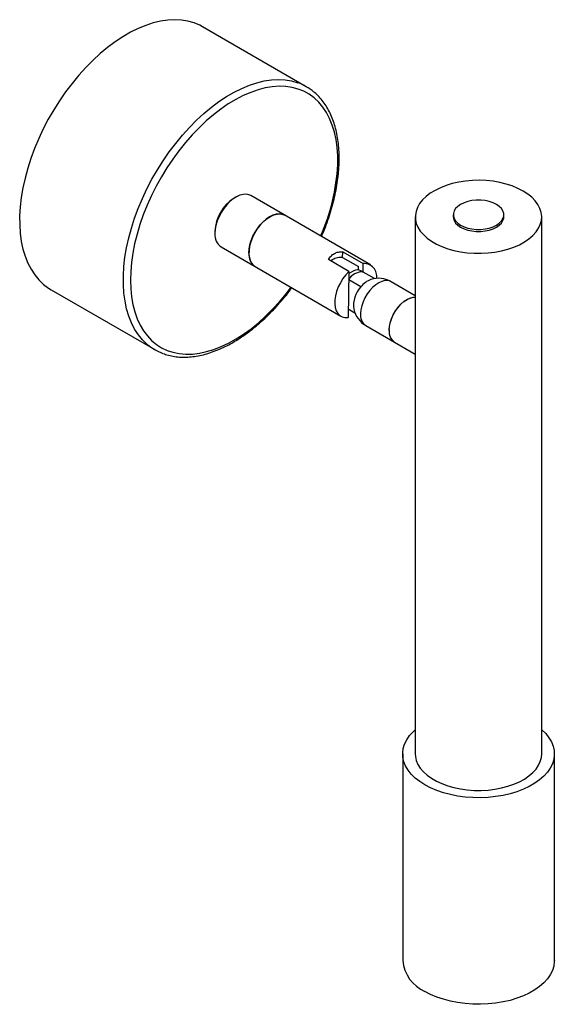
# Paper-space layout '_Isométrica' of a CAD drawing. Header units: millimetres. Extents: x -212 to -106, y -173 to 22.
import ezdxf

# ---------------------------------------------------------------- set-up
doc = ezdxf.new("R2010")
doc.units = ezdxf.units.MM

psp = doc.layouts.new('_Isométrica')

# ---------------------------------------------------------------- linework, layer by layer
at = {"color": 7, "linetype": 'Continuous', "lineweight": 25}
for p, q in [((-154.82, 8.38), (-175.33, 20.22)), ((-168.76, -13.43), (-169.11, -13.64)), ((-142.15, -26.82), (-165.83, -13.14)), ((-133.26, -17.34), (-133.26, -123.49)), ((-125.76, -16.93), (-125.76, -17.34)), ((-115.76, -17.34), (-115.76, -16.93)), ((-108.26, -123.49), (-108.26, -17.34)), ((-172.9, -20.19), (-172.9, -20.6)), ((-171.68, -23.28), (-148, -36.95)), ((-147.64, -25.35), (-147.62, -24.23)), ((-147.62, -24.23), (-143.57, -26.57)), ((-146.4, -28.13), (-150.44, -25.79)), ((-147.64, -25.35), (-144.48, -27.18)), ((-144.49, -27.86), (-144.48, -27.18)), ((-143.6, -28.25), (-143.57, -26.57)), ((-146.4, -28.13), (-146.57, -37.2)), ((-145.43, -27.99), (-146.41, -28.53)), ((-141.34, -29.55), (-144.04, -27.99)), ((-144.04, -31.18), (-146.43, -29.81)), ((-133.26, -32.93), (-138.06, -30.16)), ((-205.32, -31.74), (-184.82, -43.58)), ((-146.54, -35.52), (-145.23, -36.28)), ((-143.06, -38.82), (-133.26, -44.48)), ((-135.76, -123.49), (-135.76, -164.32)), ((-105.76, -164.32), (-105.76, -123.49))]:
    psp.add_line(p, q, dxfattribs=at)
at = {"color": 7, "linetype": 'Continuous', "lineweight": 25, "flags": 128}
for points in [[(-175.33, 20.22), (-175.89, 20.52), (-177.03, 21), (-178.25, 21.35), (-179.52, 21.56), (-180.85, 21.63), (-182.23, 21.56), (-183.65, 21.35), (-185.1, 21), (-186.58, 20.51), (-188.08, 19.89), (-189.59, 19.14), (-191.11, 18.27), (-192.62, 17.27), (-194.12, 16.15), (-195.6, 14.93), (-197.05, 13.59), (-198.47, 12.16), (-199.84, 10.64), (-201.17, 9.03), (-202.44, 7.35), (-203.66, 5.6), (-204.8, 3.8), (-205.87, 1.94), (-206.86, 0.05), (-207.76, -1.88), (-208.58, -3.82), (-209.31, -5.78), (-209.93, -7.73), (-210.46, -9.67), (-210.89, -11.6), (-211.21, -13.49), (-211.42, -15.35), (-211.53, -17.15), (-211.52, -18.9), (-211.42, -20.58), (-211.2, -22.19), (-210.87, -23.71), (-210.45, -25.14), (-209.92, -26.47), (-209.28, -27.69), (-208.56, -28.81), (-207.74, -29.8), (-206.83, -30.68), (-205.84, -31.43), (-205.32, -31.74)], [(-111.92, -12.24), (-112.95, -11.71), (-114.07, -11.24), (-115.27, -10.86), (-116.54, -10.55), (-117.86, -10.32), (-119.22, -10.18), (-120.59, -10.12), (-121.97, -10.16), (-123.33, -10.28), (-124.66, -10.48), (-125.94, -10.77), (-127.16, -11.14), (-128.3, -11.58), (-129.35, -12.1), (-130.3, -12.68), (-131.13, -13.31), (-131.84, -13.99), (-132.41, -14.72), (-132.84, -15.47), (-133.12, -16.25), (-133.25, -17.04), (-133.23, -17.84), (-133.06, -18.63), (-132.74, -19.4), (-132.28, -20.15), (-131.67, -20.86), (-130.93, -21.53), (-130.07, -22.15), (-129.1, -22.72), (-128.03, -23.21), (-126.86, -23.64), (-125.62, -23.99), (-124.33, -24.26), (-122.99, -24.44), (-121.62, -24.54), (-120.25, -24.55), (-118.87, -24.47), (-117.53, -24.31), (-116.22, -24.06), (-114.96, -23.73), (-113.78, -23.33), (-112.68, -22.85), (-111.68, -22.3), (-110.79, -21.69), (-110.02, -21.03), (-109.38, -20.33), (-108.88, -19.59), (-108.53, -18.82), (-108.32, -18.03), (-108.26, -17.24), (-108.36, -16.45), (-108.6, -15.66), (-109, -14.9), (-109.53, -14.17), (-110.2, -13.48), (-111, -12.83), (-111.92, -12.24)], [(-165.83, -13.14), (-166.18, -12.99), (-166.73, -12.88), (-167.34, -12.9), (-167.98, -13.07), (-168.64, -13.37), (-169.3, -13.79), (-169.95, -14.33), (-170.57, -14.97), (-171.15, -15.69), (-171.66, -16.48), (-172.09, -17.31), (-172.44, -18.16), (-172.7, -19.02), (-172.85, -19.86), (-172.9, -20.65)], [(-117.23, -14.89), (-117.89, -14.57), (-118.65, -14.32), (-119.47, -14.14), (-120.33, -14.06), (-121.2, -14.06), (-122.06, -14.14), (-122.87, -14.32), (-123.63, -14.57), (-124.3, -14.89), (-124.86, -15.28), (-125.29, -15.71), (-125.59, -16.18), (-125.74, -16.68), (-125.74, -17.18), (-125.59, -17.68), (-125.29, -18.15), (-124.86, -18.59), (-124.3, -18.97), (-123.63, -19.3), (-122.87, -19.55), (-122.06, -19.72), (-121.2, -19.81), (-120.33, -19.81), (-119.47, -19.72), (-118.65, -19.55), (-117.89, -19.3), (-117.23, -18.97), (-116.67, -18.59), (-116.23, -18.15), (-115.93, -17.68), (-115.78, -17.18), (-115.78, -16.68), (-115.93, -16.18), (-116.23, -15.71), (-116.67, -15.28), (-117.23, -14.89)], [(-166.18, -24.53), (-166.13, -23.74), (-165.98, -22.9), (-165.73, -22.04), (-165.38, -21.19), (-164.94, -20.35), (-164.43, -19.57), (-163.86, -18.84), (-163.24, -18.21), (-162.59, -17.67), (-161.92, -17.24), (-161.26, -16.95), (-160.62, -16.78), (-160.01, -16.75), (-159.46, -16.87), (-159.12, -17.02)], [(-159.12, -17.02), (-159.62, -16.82), (-160.19, -16.75), (-160.8, -16.82), (-161.45, -17.02), (-162.12, -17.36), (-162.78, -17.81), (-163.42, -18.38), (-164.03, -19.05), (-164.59, -19.79), (-165.08, -20.59), (-165.49, -21.43), (-165.81, -22.29), (-166.04, -23.15), (-166.16, -23.97), (-166.17, -24.75), (-166.08, -25.46), (-165.88, -26.08), (-165.59, -26.6), (-165.2, -27), (-164.97, -27.15)], [(-125.76, -17.34), (-125.74, -17.59), (-125.59, -18.09), (-125.29, -18.56), (-124.86, -19), (-124.3, -19.38), (-123.63, -19.7), (-122.87, -19.96), (-122.06, -20.13), (-121.2, -20.22), (-120.33, -20.22), (-119.47, -20.13), (-118.65, -19.96), (-117.89, -19.7), (-117.23, -19.38), (-116.67, -19), (-116.23, -18.56), (-115.93, -18.09), (-115.78, -17.59), (-115.76, -17.34)], [(-146.4, -28.13), (-147.02, -28.79), (-147.58, -29.54), (-148.08, -30.35), (-148.5, -31.2), (-148.83, -32.07), (-149.06, -32.93), (-149.19, -33.77), (-149.2, -34.55), (-149.11, -35.27), (-148.91, -35.89), (-148.6, -36.41), (-148.21, -36.81), (-147.73, -37.08), (-147.18, -37.21), (-146.57, -37.2)], [(-138.44, -39.7), (-138.37, -38.96), (-138.2, -38.17), (-137.93, -37.38), (-137.56, -36.59), (-137.12, -35.85), (-136.6, -35.15), (-136.04, -34.54), (-135.44, -34.03), (-134.82, -33.63), (-134.21, -33.35), (-133.62, -33.21), (-133.26, -33.19)], [(-138.44, -39.8), (-138.39, -39.06), (-138.23, -38.28), (-137.97, -37.48), (-137.61, -36.69), (-137.18, -35.94), (-136.67, -35.24), (-136.11, -34.62), (-135.52, -34.09), (-134.9, -33.67), (-134.29, -33.38), (-133.69, -33.22), (-133.26, -33.19)], [(-131.37, -129.61), (-132.39, -128.96), (-133.29, -128.26), (-134.06, -127.5), (-134.69, -126.7), (-135.18, -125.87), (-135.53, -125.02), (-135.72, -124.15), (-135.76, -123.27), (-135.64, -122.4), (-135.37, -121.53), (-134.96, -120.69), (-134.39, -119.87), (-133.69, -119.1), (-133.26, -118.7)], [(-108.26, -118.7), (-108.24, -118.72), (-107.47, -119.48), (-106.83, -120.28), (-106.34, -121.11), (-106, -121.96), (-105.81, -122.83), (-105.77, -123.71), (-105.88, -124.58), (-106.15, -125.45), (-106.57, -126.29), (-107.13, -127.11), (-107.84, -127.88), (-108.67, -128.62), (-109.63, -129.3), (-110.71, -129.92), (-111.88, -130.47), (-113.15, -130.95), (-114.5, -131.36), (-115.91, -131.68), (-117.37, -131.93), (-118.87, -132.08), (-120.38, -132.15), (-121.9, -132.12), (-123.41, -132.01), (-124.89, -131.82), (-126.33, -131.53), (-127.71, -131.17), (-129.02, -130.72), (-130.24, -130.2), (-131.37, -129.61)], [(-133.26, -123.49), (-133.23, -123.99), (-133.06, -124.78), (-132.74, -125.55), (-132.28, -126.3), (-131.67, -127.01), (-130.93, -127.68), (-130.07, -128.3), (-129.1, -128.87), (-128.03, -129.36), (-126.86, -129.79), (-125.62, -130.14), (-124.33, -130.41), (-122.99, -130.59), (-121.62, -130.69), (-120.25, -130.7), (-118.87, -130.62), (-117.53, -130.46), (-116.22, -130.21), (-114.96, -129.88), (-113.78, -129.48), (-112.68, -129), (-111.68, -128.45), (-110.79, -127.84), (-110.02, -127.18), (-109.38, -126.48), (-108.88, -125.74), (-108.53, -124.97), (-108.32, -124.19), (-108.26, -123.49)], [(-105.76, -164.32), (-105.77, -164.54), (-105.88, -165.41), (-106.15, -166.27), (-106.57, -167.12), (-107.13, -167.93), (-107.84, -168.71), (-108.67, -169.44), (-109.63, -170.12), (-110.71, -170.74), (-111.88, -171.3), (-113.15, -171.78), (-114.5, -172.19), (-115.91, -172.51), (-117.37, -172.75), (-118.87, -172.91), (-120.38, -172.97), (-121.9, -172.95), (-123.41, -172.84), (-124.89, -172.64), (-126.33, -172.36), (-127.71, -171.99), (-129.02, -171.55), (-130.24, -171.03), (-131.37, -170.44)]]:
    psp.add_lwpolyline(points, dxfattribs=at)
at = {"color": 8, "linetype": 'Continuous', "lineweight": 25, "flags": 128}
for points in [[(-186.36, -42.49), (-187.23, -41.64), (-188.05, -40.65), (-188.78, -39.53), (-189.41, -38.31), (-189.94, -36.97), (-190.37, -35.54), (-190.69, -34.02), (-190.91, -32.42), (-191.02, -30.74), (-191.02, -28.99), (-190.91, -27.18), (-190.7, -25.33), (-190.38, -23.44), (-189.96, -21.51), (-189.43, -19.57), (-188.8, -17.61), (-188.08, -15.66), (-187.26, -13.72), (-186.35, -11.79), (-185.36, -9.9), (-184.29, -8.04), (-183.15, -6.24), (-181.94, -4.49), (-180.66, -2.81), (-179.34, -1.2), (-177.96, 0.32), (-176.54, 1.76), (-175.09, 3.09), (-173.61, 4.32), (-172.11, 5.43), (-170.6, 6.43), (-169.09, 7.31), (-167.58, 8.06), (-166.08, 8.67), (-164.6, 9.16), (-163.14, 9.51), (-161.72, 9.72), (-160.35, 9.79), (-159.02, 9.72), (-157.74, 9.51), (-156.53, 9.17), (-156.49, 9.15)], [(-148.62, -6.99), (-148.62, -5.29), (-148.73, -3.64), (-148.95, -2.08), (-149.27, -0.59), (-149.69, 0.8), (-150.22, 2.1), (-150.84, 3.29), (-151.56, 4.37), (-152.37, 5.33), (-153.27, 6.17), (-154.25, 6.89), (-155.3, 7.47), (-156.43, 7.92), (-157.63, 8.24), (-158.89, 8.42), (-160.2, 8.47), (-161.55, 8.37), (-162.95, 8.14), (-164.37, 7.77), (-165.83, 7.26), (-167.3, 6.63), (-168.77, 5.87), (-170.25, 4.98), (-171.73, 3.97), (-173.19, 2.85), (-174.63, 1.62), (-176.04, 0.28), (-177.41, -1.15), (-178.75, -2.66), (-180.03, -4.26), (-181.25, -5.93), (-182.41, -7.66), (-183.5, -9.44), (-184.52, -11.27), (-185.46, -13.14), (-186.31, -15.03), (-187.07, -16.94), (-187.74, -18.85), (-188.31, -20.75), (-188.78, -22.65), (-189.15, -24.52), (-189.41, -26.35), (-189.57, -28.14), (-189.62, -29.88), (-189.56, -31.56), (-189.4, -33.16), (-189.13, -34.69), (-188.76, -36.13), (-188.29, -37.47), (-187.71, -38.72), (-187.04, -39.85), (-186.27, -40.88), (-185.42, -41.78), (-184.48, -42.56), (-183.46, -43.21), (-182.36, -43.73), (-181.2, -44.11), (-179.97, -44.36), (-178.69, -44.47), (-177.36, -44.45), (-175.98, -44.28), (-174.57, -43.98), (-173.13, -43.55), (-171.67, -42.98), (-170.19, -42.28), (-168.71, -41.45), (-167.23, -40.5), (-165.76, -39.44), (-164.31, -38.26), (-162.89, -36.97), (-161.49, -35.59), (-160.14, -34.12), (-158.83, -32.56), (-157.83, -31.27)], [(-138.06, -30.16), (-138.23, -30.07), (-138.72, -29.94), (-139.28, -29.94), (-139.87, -30.09), (-140.48, -30.36), (-141.1, -30.76), (-141.7, -31.28), (-142.26, -31.89), (-142.77, -32.58), (-143.22, -33.33), (-143.58, -34.11), (-143.86, -34.91), (-144.03, -35.69), (-144.1, -36.44)]]:
    psp.add_lwpolyline(points, dxfattribs=at)
at = {"color": 7, "linetype": 'Continuous', "lineweight": 25}
for centre, radius, start, end in [((-159.85, -0.33), 10.06, 49.6088, 70.4624), ((-164.79, -20.5), 8.11, 122.234, 178.1419), ((-170.04, -20.92), 2.87, 174.5548, 234.9951), ((-163.24, -24.77), 2.94, 175.3542, 234.1957), ((-143.41, -29.07), 2.51, 350.1508, 93.6881), ((-143.57, -31.73), 3.54, 92.6979, 145.0485), ((-144.74, -29.42), 1.59, 64.0347, 115.8603), ((-140.53, -33.86), 4.41, 110.0884, 142.6944), ((-140.56, -34.49), 5, 60.0027, 107.2987), ((-140.17, -34.83), 5.32, 136.6484, 188.1495), ((-140.56, -34.49), 5, 192.7067, 240.0027), ((-135.89, -40.01), 2.57, 173.1348, 233.8444), ((-135.94, -40.04), 2.51, 174.3376, 234.3502), ((-179.78, -34.85), 10.08, 229.2588, 250.2361), ((-128.29, -163.6), 7.5, 185.5173, 245.8029)]:
    psp.add_arc(centre, radius, start, end, dxfattribs=at)
at = {"color": 8, "linetype": 'Continuous', "lineweight": 25}
for centre, radius, start, end in [((-188.24, -5.04), 39.67, 336.0537, 357.1751), ((-141.62, -36.78), 2.5, 172.2373, 234.7419)]:
    psp.add_arc(centre, radius, start, end, dxfattribs=at)
at = {"color": 7, "linetype": 'Continuous', "lineweight": 25}
for points, knots in [([(-148.33, -6.62), (-148.32, -6.32), (-148.3, -5.45), (-148.35, -4.06), (-148.5, -2.47), (-148.75, -0.95), (-149.1, 0.5), (-149.55, 1.87), (-150.1, 3.15), (-150.74, 4.33), (-151.46, 5.41), (-152.28, 6.37), (-152.88, 6.99), (-153.22, 7.25), (-153.24, 7.26)], [0, 0, 0, 0, 0.0501886, 0.1453529, 0.2405715, 0.3357796, 0.4309178, 0.5259069, 0.6206476, 0.7150282, 0.8089426, 0.9023163, 0.9951347, 1, 1, 1, 1]), ([(-151.83, -21.23), (-151.62, -20.76), (-151.16, -19.68), (-150.53, -17.97), (-149.93, -16.12), (-149.42, -14.27), (-149.01, -12.44), (-148.68, -10.63), (-148.46, -8.85), (-148.36, -7.52), (-148.33, -6.78), (-148.33, -6.62)], [0, 0, 0, 0, 0.095439, 0.219242, 0.343092, 0.467001, 0.590977, 0.715031, 0.839166, 0.963387, 1, 1, 1, 1]), ([(-150.44, -25.79), (-150.3, -25.53), (-150.13, -25.3), (-149.74, -24.89), (-149.51, -24.72), (-149.14, -24.51), (-149.02, -24.46), (-148.76, -24.36), (-148.62, -24.32), (-148.2, -24.23), (-147.91, -24.21), (-147.62, -24.23)], [0, 0, 0, 0, 0.25, 0.25, 0.5, 0.5, 0.625, 0.625, 0.75, 0.75, 1, 1, 1, 1]), ([(-149.89, -26.11), (-149.86, -26.07), (-149.62, -25.72), (-148.93, -25.4), (-148.16, -25.28), (-147.73, -25.34), (-147.64, -25.35)], [0, 0, 0, 0, 0.053061, 0.482137, 0.888523, 1, 1, 1, 1]), ([(-183.07, -44.37), (-182.94, -44.42), (-182.43, -44.62), (-181.49, -44.85), (-180.25, -45.04), (-178.95, -45.09), (-177.62, -45.03), (-176.25, -44.83), (-174.84, -44.51), (-173.42, -44.07), (-171.98, -43.5), (-170.52, -42.82), (-169.07, -42.02), (-167.62, -41.1), (-166.19, -40.08), (-164.77, -38.96), (-163.37, -37.74), (-162.01, -36.43), (-160.68, -35.04), (-159.39, -33.56), (-158.39, -32.34), (-157.84, -31.58), (-157.68, -31.36)], [0, 0, 0, 0, 0.018144, 0.070185, 0.122418, 0.174917, 0.227711, 0.28079, 0.334115, 0.387628, 0.441274, 0.495002, 0.54877, 0.602548, 0.656314, 0.710057, 0.763774, 0.817464, 0.871126, 0.924765, 0.978383, 1, 1, 1, 1])]:
    psp.add_open_spline(points, degree=3, knots=knots, dxfattribs=at)
psp.add_open_spline([(-144.04, -27.99), (-143.95, -28.06), (-143.85, -28.12), (-143.73, -28.19)], degree=3, dxfattribs=at)

doc.saveas('drawing.dxf')
